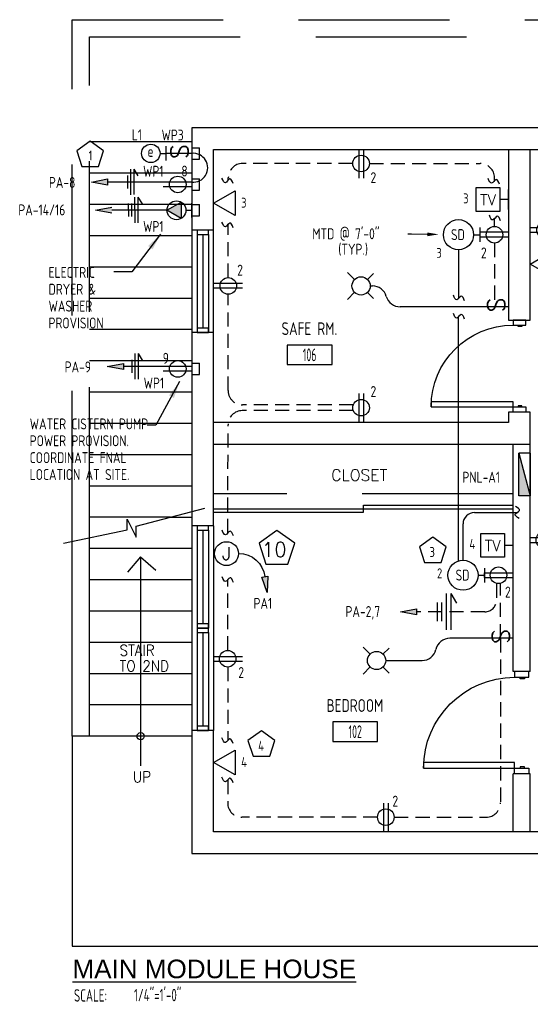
# Model space of a CAD drawing. Header units: inches. Extents: x 23373 to 33923, y 1540 to 5670.
# Tile 84 of 106: x 31163 to 31342, y 2398 to 2744. Entities that reach past the tile are written whole.
import ezdxf
from ezdxf import colors
from ezdxf.entities.mleader import LeaderData, LeaderLine
from ezdxf.enums import TextEntityAlignment as Align
from ezdxf.math import Vec2, Vec3

# ---------------------------------------------------------------- set-up
doc = ezdxf.new("R2010")
doc.units = ezdxf.units.IN
doc.header["$LTSCALE"] = 2
doc.header["$MEASUREMENT"] = 0
for name, pattern in [('DASHED', [0.75, 0.5, -0.25]), ('HIDDEN', [0.375, 0.25, -0.125]), ('HIDDEN2', [0.1875, 0.125, -0.0625])]:
    doc.linetypes.add(name, pattern=pattern)
doc.layers.get('0').update_dxf_attribs({"color": 8, "linetype": 'CONTINUOUS'})
for name, color, linetype in [('1ELEC', 3, 'CONTINUOUS'), ('a-door', 8, 'CONTINUOUS'), ('eeCtvDist', 5, 'CONTINUOUS'), ('eeEquipment', 4, 'CONTINUOUS'), ('eeFaDist', 4, 'CONTINUOUS'), ('eeLight-LINE', 5, 'CONTINUOUS'), ('eeLightDist', 200, 'CONTINUOUS'), ('eeLightSwitches', 200, 'CONTINUOUS'), ('eeRecepDist', 120, 'CONTINUOUS'), ('eeRecepLINE', 120, 'HIDDEN'), ('eeTelDist', 5, 'CONTINUOUS'), ('EL-ANNO-TEXT', 4, 'CONTINUOUS'), ('G-SYMB', 1, 'CONTINUOUS'), ('LABELS', 2, 'CONTINUOUS'), ('RECEP-DIST', 120, 'HIDDEN2'), ('roof', 8, 'DASHED'), ('TEXT', 2, 'CONTINUOUS'), ('Walls', 1, 'CONTINUOUS')]:
    doc.layers.add(name, color=color, linetype=linetype)
doc.layers.add('DIM', color=4, linetype='CONTINUOUS', lineweight=13)
doc.styles.add('100-48', font='archstyl.shx', dxfattribs={"width": 0.9, "height": 4.8})
doc.styles.add('80ANNO', font='romans.shx', dxfattribs={"width": 0.8, "height": 0.08})
doc.styles.add('LAR', font='arial.ttf', dxfattribs={"height": 0.25})
doc.styles.add('MED', font='archstyl.shx', dxfattribs={"width": 0.8, "height": 0.125})
doc.styles.get("Standard").update_dxf_attribs({"font": 'simplex.shx'})
doc.dimstyles.new('Copy of STANDARD', dxfattribs={"dimtxt": 8, "dimasz": 3, "dimexe": 3, "dimexo": 3, "dimgap": 3, "dimtad": 1, "dimrnd": 1, "dimzin": 3, "dimdsep": 46, "dimlunit": 4, "dimtxsty": 'Standard', "dimblk": 'ARCHTICK', "dimcen": 3, "dimdle": 3, "dimadec": 0, "dimazin": 0, "dimtfac": 1, "dimtix": 1, "dimtofl": 0, "dimtmove": 1, "dimatfit": 3, "dimfxl": 3, "dimtolj": 1, "dimtzin": 0, "dimlwd": -1, "dimlwe": -1, "dimarcsym": 0})

# ---------------------------------------------------------------- blocks, each defined once
blk = doc.blocks.new('Recep-1')
at = {"layer": 'eeRecepDist', "linetype": 'Continuous'}
for p, q in [((0, 0.0176), (0.2108, 0.0176)), ((0, -0.0176), (0.2108, -0.0176))]:
    blk.add_line(p, q, dxfattribs=at)
blk.add_circle((0.1032, 0), 0.0606, dxfattribs=at)
blk = doc.blocks.new('Smoke-Dt')
at = {"layer": 'eeFaDist'}
blk.add_circle((0, 0), 0.1104, dxfattribs=at)
at = {"layer": 'eeFaDist', "style": '100-48', "width": 0.9}
blk.add_text('SD', height=0.08, dxfattribs=at).set_placement((-0.0548, -0.0391))
blk = doc.blocks.new('SP-SW')
at = {"layer": 'eeLightSwitches', "linetype": 'ByBlock'}
blk.add_line((0, 0), (0, 0.1873), dxfattribs=at)
blk.add_text('S', height=0.1272, dxfattribs=at).set_placement((-0.0418, 0.0268))
blk = doc.blocks.new('CEIL-LGT')
at = {"layer": 'eeLightDist', "linetype": 'ByBlock'}
for p, q in [((-0.0477, 0.0477), (-0.0991, 0.0991)), ((0.047, 0.047), (0.0916, 0.0916)), ((-0.047, -0.047), (-0.0987, -0.0987)), ((0.0477, -0.0477), (0.0918, -0.0918))]:
    blk.add_line(p, q, dxfattribs=at)
blk.add_circle((0, 0), 0.0667, dxfattribs=at)
blk = doc.blocks.new('TEL-OUT')
at = {"layer": 'eeTelDist', "linetype": 'ByBlock'}
for p, q in [((0, 0), (0.1574, 0.0909)), ((0.1574, 0.0909), (0.1574, -0.0909)), ((0.1574, -0.0909), (0, 0))]:
    blk.add_line(p, q, dxfattribs=at)
at = {"layer": 'eeTelDist'}
blk.add_line((0, -0.0725), (0, 0.0725), dxfattribs=at)
blk = doc.blocks.new('Wires2A')
at = {"layer": 'eeRecepDist'}
for p, q in [((0, 0.1333), (0, -0.1333)), ((0.0333, 0.1333), (0.0333, -0.1333)), ((0.0333, 0.1333), (0.0768, 0.0641)), ((-0.0667, 0.0681), (-0.0667, -0.0681)), ((-0.0333, 0.0681), (-0.0333, -0.0681))]:
    blk.add_line(p, q, dxfattribs=at)
blk = doc.blocks.new('E-JBOX')
at = {"color": 5, "linetype": 'ByBlock'}
blk.add_circle((0, 0), 0.0625, dxfattribs=at)
at = {"color": 0, "linetype": 'ByBlock'}
blk.add_text('J', height=0.067, dxfattribs=at).set_placement((0, 0.0001), align=Align.MIDDLE)
blk = doc.blocks.new('HR RECEPT')
at = {"layer": 'eeRecepDist', "linetype": 'Continuous'}
blk.add_hatch(color=256, dxfattribs=at).paths.add_polyline_path([(-0.2131, -0.2833), (-0.1716, -0.1701), (-0.2169, -0.1628)])
for p, q in [((-0.1716, -0.1701), (-0.2169, -0.1628)), ((-0.2169, -0.1628), (-0.2131, -0.2833)), ((-0.2131, -0.2833), (-0.1716, -0.1701))]:
    blk.add_line(p, q, dxfattribs=at)
at = {"layer": 'eeRecepDist', "linetype": 'ByBlock'}
blk.add_arc((-0.0063, -0.1893), 0.1894, 88.09486, 173.0878, dxfattribs=at)
blk = doc.blocks.new('AINC-ROOMID')
at = {"layer": 'G-SYMB'}
blk.add_lwpolyline([(-0.2473, -0.3519), (0.2533, -0.3519), (0.2533, -0.1607), (-0.2473, -0.1607)], close=True, dxfattribs=at)
at = {"layer": 'G-SYMB', "color": 4, "linetype": 'Continuous', "style": 'MED', "oblique": -180, "text_generation_flag": 6}
for tag, p in [('%%UROOM-ID', (0, 0.2093)), ('%%USPAN', (0, 0))]:
    blk.add_attdef(tag, text='', height=0.125, rotation=180, dxfattribs=at).set_placement(p, align=Align.MIDDLE)
at = {"layer": 'G-SYMB', "color": 4, "linetype": 'Continuous', "style": 'MED', "text_generation_flag": 6, "width": 0.75}
blk.add_attdef('R-NUM', text='', height=0.125, rotation=180, dxfattribs=at).set_placement((0.003, -0.2563), align=Align.MIDDLE)
blk = doc.blocks.new('AINC-TITLE')
at = {"layer": 'G-SYMB', "color": 4, "linetype": 'Continuous', "style": 'MED', "width": 0.75}
blk.add_text('SCALE:', height=0.125, dxfattribs=at).set_placement((-0.8802, -0.3073))
at = {"layer": 'G-SYMB', "color": 1, "linetype": 'Continuous', "style": 'LAR'}
blk.add_attdef('%%UDRAWING-TITLE', (-0.8951, -0.0717), '', height=0.1875, dxfattribs=at)
at = {"layer": 'G-SYMB', "color": 4, "linetype": 'Continuous', "style": 'MED', "width": 0.75}
blk.add_attdef('SCALE', (-0.2765, -0.3036), '', height=0.125, dxfattribs=at)
blk = doc.blocks.new('CAJA 4X4 LUCES')
at = {"layer": 'eeLight-LINE', "color": 8, "ltscale": 2}
for p, q in [((24065.99, 2814.84), (24061.99, 2814.84)), ((24061.99, 2812.21), (24061.99, 2814.84)), ((24061.99, 2812.21), (24065.99, 2812.21)), ((24065.99, 2812.21), (24065.99, 2814.84))]:
    blk.add_line(p, q, dxfattribs=at)
blk = doc.blocks.new('_ArchTick')
at = {"color": 0, "linetype": 'ByBlock', "const_width": 0.15}
blk.add_lwpolyline([(-0.5, -0.5), (0.5, 0.5)], dxfattribs=at)
blk = doc.blocks.new('30 AMPS')
at = {"layer": 'eeRecepDist'}
for p, q in [((137.6921, 589.4798), (137.7956, 589.5395)), ((137.7956, 589.5395), (137.7956, 589.42)), ((137.7956, 589.42), (137.6921, 589.4798))]:
    blk.add_line(p, q, dxfattribs=at)
at = {"layer": 'eeRecepDist', "linetype": 'Continuous'}
for p, q in [((137.8743, 589.4276), (137.8743, 589.5326)), ((137.8287, 589.4801), (137.8743, 589.4801))]:
    blk.add_line(p, q, dxfattribs=at)
blk.add_circle((137.7613, 589.4801), 0.0692, dxfattribs=at)
at = {"layer": 'eeRecepDist'}
blk.add_solid([(137.6921, 589.4798), (137.7956, 589.5395), (137.7956, 589.42)], dxfattribs=at)
blk = doc.blocks.new('WALL-LGT')
at = {"layer": 'eeLightDist', "linetype": 'ByBlock'}
for p, q in [((-0.0525, 0), (0.0525, 0)), ((0, 0.0456), (0, 0))]:
    blk.add_line(p, q, dxfattribs=at)
blk.add_circle((0, 0.1131), 0.0675, dxfattribs=at)

msp = doc.modelspace()

# ---------------------------------------------------------------- hatches: boundary and pattern name
at = {"layer": 'eeEquipment'}
msp.add_hatch(color=256, dxfattribs=at).paths.add_polyline_path([(31337.89091334, 2576.73603832), (31341.90136122, 2576.73603832), (31337.89091334, 2591.77521787)])
at = {"layer": 'eeRecepDist', "linetype": 'Continuous'}
for points in [[(31187.76332823, 2687.10926951), (31193.44246671, 2688.21068038), (31193.44246671, 2686.00785865)], [(31189.21901122, 2677.22721631), (31194.89814971, 2678.32862718), (31194.89814971, 2676.12580544)], [(31193.28854501, 2622.24939939), (31198.9676835, 2623.35081026), (31198.9676835, 2621.14798852)], [(31296.25697502, 2535.98160403), (31301.93611351, 2537.0830149), (31301.93611351, 2534.88019317)]]:
    msp.add_hatch(color=256, dxfattribs=at).paths.add_polyline_path(points)

# ---------------------------------------------------------------- linework, layer by layer
at = {"ltscale": 10}
for p, q in [((31203.47865004, 2566.09620057), (31227.62460565, 2572.46284992)), ((31200.34844675, 2564.86758331), (31200.34844675, 2568.55343509)), ((31200.34844675, 2568.55343509), (31203.47865004, 2562.18678573)), ((31203.47865004, 2562.18678573), (31203.47865004, 2566.09620057)), ((31177.87971749, 2560.06456928), (31200.34844675, 2564.86758331)), ((31181.02636122, 2492.21600492), (31181.02636122, 2418.36797965)), ((31181.02636122, 2418.36797965), (31522.49036214, 2418.36797965))]:
    msp.add_line(p, q, dxfattribs=at)
at = {"layer": 'a-door'}
for p, q in [((31223.02636122, 2670.21600492), (31223.02636255, 2634.21600492)), ((31230.52318544, 2670.21600492), (31230.52318544, 2634.21600492)), ((31224.83886122, 2668.71600492), (31224.83886122, 2634.21600692)), ((31226.83886122, 2668.71600492), (31226.83886122, 2635.71600692)), ((31228.83886122, 2668.71600492), (31228.83886122, 2634.21600692)), ((31223.0263599, 2566.21600503), (31223.02636122, 2530.21600503)), ((31230.65136122, 2566.21600503), (31230.65136122, 2530.21600503)), ((31224.83886056, 2564.71600503), (31224.83886056, 2530.21600703)), ((31226.83886056, 2564.71600503), (31226.83886056, 2531.71600703)), ((31228.83886056, 2564.71600503), (31228.83886056, 2530.21600703)), ((31205.02636122, 2555.27952282), (31200.39754277, 2549.96567715)), ((31205.02636122, 2555.27952282), (31205.02636122, 2481.77284191)), ((31205.02636122, 2555.27952282), (31210.34050847, 2550.65044167)), ((31223.0263599, 2530.21600503), (31223.02636122, 2494.21600503)), ((31224.83886056, 2528.71600503), (31224.83886056, 2494.21600703)), ((31226.83886056, 2528.71600503), (31226.83886056, 2495.71600703)), ((31228.83886056, 2528.71600503), (31228.83886056, 2494.21600703)), ((31230.65136122, 2530.21600503), (31230.65136122, 2494.21600503))]:
    msp.add_line(p, q, dxfattribs=at)
at = {"layer": 'a-door', "linetype": 'Continuous', "lineweight": -3}
for p, q in [((31283.27636122, 2573.46600536), (31335.90136122, 2573.46600536)), ((31283.27636122, 2570.96600536), (31283.27636122, 2573.46600536)), ((31230.65136122, 2572.21600536), (31335.90136122, 2572.21600536)), ((31230.65136122, 2570.96600536), (31283.27636122, 2570.96600536))]:
    msp.add_line(p, q, dxfattribs=at)
at = {"layer": 'a-door', "color": 3}
for p, q in [((31215.31065211, 2569.21598632), (31223.02636122, 2569.21598632)), ((31181.02636122, 2492.21600492), (31181.02636122, 2560.73720963)), ((31187.02636122, 2492.21600492), (31187.02636122, 2562.01979593)), ((31223.02636122, 2558.21600492), (31187.02636122, 2558.21600492)), ((31223.02636122, 2547.21600492), (31187.02636122, 2547.21600492)), ((31223.02636122, 2536.21600492), (31187.02636122, 2536.21600492)), ((31223.02636122, 2525.21600492), (31187.02636122, 2525.21600492)), ((31223.02636122, 2514.21600492), (31187.02636122, 2514.21600492)), ((31223.02636122, 2503.21600492), (31187.02636122, 2503.21600492)), ((31223.02636122, 2492.21600492), (31181.02636122, 2492.21600492))]:
    msp.add_line(p, q, dxfattribs=at)
at = {"layer": 'a-door'}
for points in [[(31224.83886122, 2670.21600492), (31224.83886122, 2668.71600492), (31228.83886122, 2668.71600492), (31228.83886122, 2670.21600492)], [(31224.83886122, 2635.71600692), (31224.83886122, 2634.21600692), (31228.83886122, 2634.21600692), (31228.83886122, 2635.71600692)], [(31224.83886056, 2566.21600503), (31224.83886056, 2564.71600503), (31228.83886056, 2564.71600503), (31228.83886056, 2566.21600503)], [(31224.83886056, 2531.71600703), (31224.83886056, 2530.21600703), (31228.83886056, 2530.21600703), (31228.83886056, 2531.71600703)], [(31224.83886056, 2530.21600503), (31224.83886056, 2528.71600503), (31228.83886056, 2528.71600503), (31228.83886056, 2530.21600503)], [(31224.83886056, 2495.71600703), (31224.83886056, 2494.21600703), (31228.83886056, 2494.21600703), (31228.83886056, 2495.71600703)]]:
    msp.add_lwpolyline(points, close=True, dxfattribs=at)
at = {"layer": 'a-door', "linetype": 'Continuous', "lineweight": -3}
for points in [[(31340.33712511, 2636.79239425), (31340.33712511, 2638.59100536), (31335.84059733, 2638.59100536), (31335.84059733, 2636.79239425)], [(31338.98816678, 2636.79239425), (31338.98816678, 2636.34274147), (31337.63920844, 2636.34274147), (31337.63920844, 2636.79239425)], [(31335.84059733, 2608.01461647), (31335.84059733, 2609.81322758), (31307.06281955, 2609.81322758), (31307.06281955, 2608.01461647)], [(31340.33712511, 2608.01461647), (31340.33712511, 2606.21600536), (31335.84059733, 2606.21600536), (31335.84059733, 2608.01461647)], [(31338.98816678, 2608.01461647), (31338.98816678, 2608.46426925), (31337.63920844, 2608.46426925), (31337.63920844, 2608.01461647)], [(31341.40136122, 2512.96600536), (31341.40136122, 2514.96600536), (31336.40136122, 2514.96600536), (31336.40136122, 2512.96600536)], [(31339.90136122, 2512.96600536), (31339.90136122, 2512.46600536), (31338.40136122, 2512.46600536), (31338.40136122, 2512.96600536)], [(31336.40136122, 2480.96600536), (31336.40136122, 2482.96600536), (31304.40136122, 2482.96600536), (31304.40136122, 2480.96600536)], [(31341.40136122, 2480.96600536), (31341.40136122, 2478.96600536), (31336.40136122, 2478.96600536), (31336.40136122, 2480.96600536)], [(31339.90136122, 2480.96600536), (31339.90136122, 2481.46600536), (31338.40136122, 2481.46600536), (31338.40136122, 2480.96600536)]]:
    msp.add_lwpolyline(points, close=True, dxfattribs=at)
at = {"layer": 'a-door'}
msp.add_circle((31205.02636122, 2492.21600492), 1.27680946, dxfattribs=at)
at = {"layer": 'a-door', "linetype": 'Continuous', "lineweight": -3, "extrusion": (0, 0, -1)}
for centre, radius in [((-31335.84059733, 2608.01461647), 28.77777778), ((-31336.40136122, 2480.96600536), 32)]:
    msp.add_arc(centre, radius, 0, 90, dxfattribs=at)
at = {"layer": 'eeCtvDist', "linetype": 'ByBlock'}
for p, q in [((31322.87420565, 2685.16720223), (31331.24853331, 2685.16720223)), ((31322.87420565, 2676.79287457), (31322.87420565, 2685.16720223)), ((31331.24853331, 2685.16720223), (31331.24853331, 2676.79287457)), ((31334.27636122, 2677.42918147), (31334.27636122, 2684.53089533)), ((31334.27636122, 2680.9800384), (31331.24853331, 2680.9800384)), ((31331.24853331, 2676.79287457), (31322.87420565, 2676.79287457)), ((31324.49920565, 2563.52712663), (31332.87353331, 2563.52712663)), ((31324.49920565, 2555.15279897), (31324.49920565, 2563.52712663)), ((31332.87353331, 2563.52712663), (31332.87353331, 2555.15279897)), ((31335.90136122, 2555.78910587), (31335.90136122, 2562.89081973)), ((31335.90136122, 2559.3399628), (31332.87353331, 2559.3399628)), ((31332.87353331, 2555.15279897), (31324.49920565, 2555.15279897))]:
    msp.add_line(p, q, dxfattribs=at)
at = {"layer": 'eeEquipment'}
for p, q in [((31337.89091334, 2576.73603832), (31337.89091334, 2591.77521787)), ((31337.89091334, 2591.77521787), (31341.90136122, 2576.73603832)), ((31341.90136122, 2591.77521787), (31337.89091334, 2591.77521787)), ((31341.90136122, 2591.77521787), (31341.90136122, 2576.73603832)), ((31341.90136122, 2576.73603832), (31337.89091334, 2576.73603832))]:
    msp.add_line(p, q, dxfattribs=at)
at = {"layer": 'eeFaDist'}
for p, q in [((31324.1564899, 2671.11281945), (31324.1564899, 2666.07017321)), ((31321.96784136, 2668.59149633), (31324.1564899, 2668.59149633)), ((31323.59276113, 2548.84147628), (31325.78140967, 2548.84147628)), ((31325.78140967, 2551.3627994), (31325.78140967, 2546.32015316))]:
    msp.add_line(p, q, dxfattribs=at)
at = {"layer": 'eeFaDist', "ltscale": 10}
for p, q in [((31316.6674966, 2663.29115158), (31316.6674966, 2646.10710896)), ((31316.66741637, 2553.88657583), (31316.66741637, 2639.69886954))]:
    msp.add_line(p, q, dxfattribs=at)
at = {"layer": 'eeFaDist', "ltscale": 2}
for p, q in [((31322.29241637, 2570.92588664), (31337.33824643, 2570.92588664)), ((31318.29241637, 2554.14182103), (31318.29241637, 2566.92588664))]:
    msp.add_line(p, q, dxfattribs=at)
msp.add_arc((31322.29241637, 2566.92588664), 4, 90, 180, dxfattribs=at)
at = {"layer": 'eeFaDist', "ltscale": 10}
for points in [[(31318.83612005, 2645.34801965), (31317.63173355, 2646.97621543), (31316.08187492, 2645.6725642), (31314.87748843, 2647.30075998)], [(31318.83603981, 2638.93078751), (31317.63165332, 2640.55898328), (31316.08179469, 2639.25533206), (31314.8774082, 2640.88352783)], [(31337.98019881, 2568.81427783), (31336.56921805, 2570.26710323), (31338.10726796, 2571.58466568), (31336.6962872, 2573.03749107)]]:
    msp.add_spline(points, degree=3, dxfattribs=at)
at = {"layer": 'eeLight-LINE', "ltscale": 10}
for p, q in [((31285.66386109, 2650.59100514), (31286.51242552, 2650.59100514)), ((31325.28463128, 2643.25388302), (31296.15136122, 2643.25388302)), ((31325.78132944, 2547.9981403), (31325.7814899, 2549.68481226)), ((31326.90963128, 2526.68443792), (31313.63354704, 2526.68443792)), ((31291.10136109, 2518.84100492), (31303.86885458, 2518.84100492))]:
    msp.add_line(p, q, dxfattribs=at)
for centre, start, end in [((31286.51242552, 2645.59100514), 15.4434873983, 90), ((31296.15136122, 2648.25388302), 195.4434873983, 270), ((31313.63354704, 2521.68443792), 90, 167.545942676), ((31303.86885458, 2523.84100492), 270, 347.545942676)]:
    msp.add_arc(centre, 5, start, end, dxfattribs=at)
at = {"layer": 'eeLightSwitches', "ltscale": 2}
msp.add_arc((31223.52665972, 2692.15446058), 5.07090203, 264.3361269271, 95.6629615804, dxfattribs=at)
at = {"layer": 'eeRecepDist'}
for p, q in [((31201.47052037, 2691.68011096), (31201.50972266, 2682.68019634)), ((31202.5955097, 2691.68501125), (31204.07403651, 2689.35538041)), ((31202.5955097, 2691.68501125), (31202.63471199, 2682.68509663)), ((31200.35512083, 2689.47362195), (31200.37514354, 2684.87688477)), ((31202.92620337, 2681.79805776), (31202.96540566, 2672.79814314)), ((31204.05119269, 2681.80295804), (31205.52971951, 2679.47332721)), ((31204.05119269, 2681.80295804), (31204.09039498, 2672.80304342)), ((31200.68581451, 2679.58666847), (31200.70583721, 2674.98993128)), ((31201.81080383, 2679.59156875), (31201.83082654, 2674.99483157)), ((31202.99285956, 2626.82024084), (31203.03206185, 2617.82032622)), ((31204.11784889, 2626.82514112), (31205.5963757, 2624.49551029)), ((31204.11784889, 2626.82514112), (31204.15705118, 2617.8252265)), ((31201.87746003, 2624.61375183), (31201.89748273, 2620.01701465))]:
    msp.add_line(p, q, dxfattribs=at)
at = {"layer": 'eeRecepDist', "linetype": 'Continuous'}
for p, q in [((31187.76332823, 2687.10926951), (31193.44246671, 2688.21068038)), ((31193.44246671, 2686.00785865), (31187.76332823, 2687.10926951)), ((31193.44246671, 2688.21068038), (31193.44246671, 2686.00785865)), ((31189.21901122, 2677.22721631), (31194.89814971, 2678.32862718)), ((31194.89814971, 2676.12580544), (31189.21901122, 2677.22721631)), ((31193.28854501, 2622.24939939), (31198.9676835, 2623.35081026)), ((31198.9676835, 2621.14798852), (31193.28854501, 2622.24939939)), ((31198.9676835, 2623.35081026), (31198.9676835, 2621.14798852)), ((31296.25697502, 2535.98160403), (31301.93611351, 2537.0830149)), ((31301.93611351, 2534.88019317), (31296.25697502, 2535.98160403)), ((31301.93611351, 2537.0830149), (31301.93611351, 2534.88019317))]:
    msp.add_line(p, q, dxfattribs=at)
at = {"layer": 'eeRecepLINE', "ltscale": 10}
for p, q in [((31279.55610902, 2693.63634709), (31240.81731144, 2693.63676289)), ((31285.37161342, 2693.63641689), (31324.32211919, 2693.63620963)), ((31235.81731144, 2687.81645195), (31235.81731144, 2688.63676289)), ((31329.32211919, 2687.58848817), (31329.32211919, 2688.63620963)), ((31329.32211919, 2671.49875711), (31329.32211919, 2674.23532295)), ((31235.81707183, 2653.49875734), (31235.81731144, 2672.3149262)), ((31329.32156593, 2665.68325273), (31329.32156593, 2643.25388302)), ((31235.75653594, 2613.77875409), (31235.81225608, 2647.68325687)), ((31279.73870726, 2608.77053688), (31240.75652919, 2608.77053688)), ((31279.73870726, 2606.74217916), (31240.73676126, 2606.74217916)), ((31235.67428035, 2563.7280042), (31235.73676801, 2601.75039637)), ((31235.60631698, 2522.37375711), (31235.64730486, 2547.31399882)), ((31329.97891879, 2545.93325273), (31329.97891879, 2539.98160403)), ((31331.40549625, 2526.68443792), (31331.40549625, 2546.01137436)), ((31325.97891879, 2535.98160403), (31301.93611351, 2535.98160403)), ((31331.40549625, 2526.68443792), (31331.40549625, 2468.75624185)), ((31235.60576372, 2516.55825273), (31235.60576372, 2490.67542045)), ((31235.60576372, 2476.86132708), (31235.60576372, 2468.75679511)), ((31288.24360903, 2463.75679511), (31240.60576372, 2463.75679511)), ((31294.05911341, 2463.75624185), (31326.40549625, 2463.75624185))]:
    msp.add_line(p, q, dxfattribs=at)
at = {"layer": 'eeRecepLINE', "linetype": 'Continuous'}
for p, q in [((31212.90632939, 2687.10926951), (31193.44246671, 2687.10926951)), ((31214.36201239, 2677.22721631), (31194.89814971, 2677.22721631)), ((31212.90640967, 2622.24939939), (31198.9676835, 2622.24939939))]:
    msp.add_line(p, q, dxfattribs=at)
at = {"layer": 'eeRecepLINE', "ltscale": 10}
for centre, radius, start, end in [((31240.81731144, 2688.63676289), 5, 90, 180), ((31324.32211919, 2688.63620963), 5, 0, 90), ((31240.75652919, 2613.77053688), 5, 179.9058376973, 270), ((31240.73676126, 2601.74217916), 5, 90, 179.9058376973), ((31325.97891879, 2539.98160403), 4, 270, 0), ((31240.60576372, 2468.75679511), 5, 180, 270), ((31326.40549625, 2468.75624185), 5, 270, 0)]:
    msp.add_arc(centre, radius, start, end, dxfattribs=at)
at = {"layer": 'eeRecepLINE', "linetype": 'Continuous'}
for points in [[(31237.54920838, 2686.57046489), (31236.34482189, 2688.19866067), (31234.79496326, 2686.89500944), (31233.59057677, 2688.52320522)], [(31331.08266299, 2686.37711582), (31329.87827649, 2688.0053116), (31328.32841786, 2686.70166037), (31327.12403137, 2688.32985615)], [(31331.49074263, 2673.47623364), (31330.28635614, 2675.10442941), (31328.7364975, 2673.80077818), (31327.53211101, 2675.42897396)], [(31237.54920838, 2671.06893914), (31236.34482189, 2672.69713492), (31234.79496326, 2671.39348369), (31233.59057677, 2673.02167947)], [(31237.62662338, 2562.72156742), (31236.42223689, 2564.34976319), (31234.87237826, 2563.04611196), (31233.66799177, 2564.67430774)], [(31237.62662338, 2546.33763168), (31236.42223689, 2547.96582746), (31234.87237826, 2546.66217623), (31233.66799177, 2548.29037201)], [(31237.54920838, 2489.65907284), (31236.34482189, 2491.28726862), (31234.79496326, 2489.98361739), (31233.59057677, 2491.61181317)], [(31237.54920838, 2475.84497947), (31236.34482189, 2477.47317525), (31234.79496326, 2476.16952402), (31233.59057677, 2477.79771979)]]:
    msp.add_spline(points, degree=3, dxfattribs=at)
at = {"layer": 'RECEP-DIST', "linetype": 'Continuous'}
for points in [[(31187.27642051, 2701.49854486), (31182.56984785, 2698.07901966), (31184.36759864, 2692.54611166), (31190.18524239, 2692.54611166), (31191.98299318, 2698.07901966)], [(31252.9117555, 2564.62685264), (31246.63632528, 2560.06748571), (31249.03332633, 2552.69027504), (31256.79018467, 2552.69027504), (31259.18718572, 2560.06748571)], [(31307.65133848, 2562.25049569), (31302.94476582, 2558.83097049), (31304.74251661, 2553.29806248), (31310.56016036, 2553.29806248), (31312.35791115, 2558.83097049)], [(31247.44277027, 2494.13098105), (31242.73619761, 2490.71145585), (31244.5339484, 2485.17854785), (31250.35159215, 2485.17854785), (31252.14934294, 2490.71145585)]]:
    msp.add_lwpolyline(points, close=True, dxfattribs=at)
at = {"layer": 'roof', "ltscale": 53}
for p, q in [((31181.02636122, 2744.21600492), (31523.02636122, 2744.21600492)), ((31181.02636122, 2560.73720963), (31181.02636122, 2744.21600492)), ((31187.02636122, 2738.21600492), (31517.02636122, 2738.21600492)), ((31187.02636122, 2562.01979593), (31187.02636122, 2738.21600492)), ((31223.02636122, 2701.21600492), (31187.02636122, 2701.21600492)), ((31223.02636122, 2690.21600492), (31187.02636122, 2690.21600492)), ((31223.02636122, 2679.21600492), (31187.02636122, 2679.21600492)), ((31223.02636122, 2668.21600492), (31187.02636122, 2668.21600492)), ((31223.02636122, 2657.21600492), (31187.02636122, 2657.21600492)), ((31223.02636122, 2646.21600492), (31187.02636122, 2646.21600492)), ((31223.02636122, 2635.21600492), (31187.02636122, 2635.21600492)), ((31223.02636122, 2624.21600492), (31187.02636122, 2624.21600492)), ((31223.02636122, 2613.21600492), (31187.02636122, 2613.21600492)), ((31223.02636122, 2602.21600492), (31187.02636122, 2602.21600492)), ((31223.02636122, 2591.21600492), (31187.02636122, 2591.21600492)), ((31223.02636122, 2580.21600492), (31187.02636122, 2580.21600492)), ((31335.90136122, 2577.46106573), (31230.65136122, 2577.46106573)), ((31215.55162784, 2569.27952525), (31187.02636122, 2569.21600492))]:
    msp.add_line(p, q, dxfattribs=at)
at = {"layer": 'Walls'}
for p, q in [((31223.02636122, 2706.21600492), (31223.02636122, 2566.21600503)), ((31355.52636122, 2706.21600492), (31223.02636122, 2706.21600492)), ((31230.65136122, 2670.21600492), (31230.65136122, 2698.59100492)), ((31230.65136122, 2698.59100492), (31355.52636122, 2698.59100492)), ((31334.27636122, 2698.21600492), (31334.27636122, 2638.59100536)), ((31341.90136122, 2638.59100536), (31341.90136122, 2698.21600492)), ((31230.65136122, 2670.21600492), (31223.02636122, 2670.21600492)), ((31334.27636122, 2638.59100536), (31341.90136122, 2638.59100536)), ((31230.65136122, 2634.21600492), (31223.02636255, 2634.21600492)), ((31230.65136122, 2566.21600503), (31230.65136122, 2634.21600492)), ((31334.27636122, 2606.21600536), (31334.27636122, 2602.59100536)), ((31341.90136122, 2606.21600536), (31334.27636122, 2606.21600536)), ((31341.90136122, 2594.96600536), (31341.90136122, 2606.21600536)), ((31334.27636122, 2602.59100536), (31230.65136122, 2602.59100536)), ((31230.65136122, 2594.96600536), (31341.90136122, 2594.96600536)), ((31335.90136122, 2514.96600536), (31335.90136122, 2594.96600536)), ((31341.90136122, 2514.96600536), (31341.90136122, 2594.96600536)), ((31230.65136122, 2566.21600503), (31223.0263599, 2566.21600503)), ((31341.90136122, 2514.96600536), (31335.90136122, 2514.96600536)), ((31223.02636122, 2494.21600503), (31223.02636122, 2450.96600536)), ((31230.65136122, 2494.21600503), (31223.02636122, 2494.21600503)), ((31230.65136122, 2458.59100536), (31230.65136122, 2494.21600503)), ((31335.90136122, 2458.59100536), (31335.90136122, 2478.96600536)), ((31341.90136122, 2478.96600536), (31335.90136122, 2478.96600536)), ((31341.90136122, 2458.59100536), (31341.90136122, 2478.96600536)), ((31405.52636122, 2458.59100536), (31230.65136122, 2458.59100536)), ((31223.02636122, 2450.96600536), (31537.15136122, 2450.96600536))]:
    msp.add_line(p, q, dxfattribs=at)

# ---------------------------------------------------------------- block references
ref = msp.add_blockref('AINC-ROOMID', (31264.31151799, 2635.55765485), dxfattribs=dict(xscale=-31.40809428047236, yscale=-35.94597718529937, zscale=31.40809428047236, rotation=180))
ref.add_attrib('%%USPAN', 'SAFE RM.', dxfattribs={"layer": 'G-SYMB', "color": 4, "linetype": 'Continuous', "height": 4.493247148, "rotation": 180, "style": 'MED', "text_generation_flag": 6, "width": 0.873758}).set_placement((31264.31151799, 2635.55765485), align=Align.MIDDLE)
ref.add_attrib('R-NUM', '106', dxfattribs={"layer": 'G-SYMB', "color": 4, "linetype": 'Continuous', "height": 4.493247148, "rotation": 180, "style": 'MED', "text_generation_flag": 6, "width": 0.655319}).set_placement((31264.40498775, 2626.34471011), align=Align.MIDDLE)
ref = msp.add_blockref('AINC-ROOMID', (31280.30953817, 2503.02726505), dxfattribs=dict(xscale=-31.40809428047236, yscale=-35.94597718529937, zscale=31.40809428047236, rotation=180))
ref.add_attrib('%%USPAN', 'BEDROOM', dxfattribs={"layer": 'G-SYMB', "color": 4, "linetype": 'Continuous', "height": 4.493247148, "rotation": 180, "style": 'MED', "text_generation_flag": 6, "width": 0.873758}).set_placement((31280.30953817, 2503.02726505), align=Align.MIDDLE)
ref.add_attrib('R-NUM', '102', dxfattribs={"layer": 'G-SYMB', "color": 4, "linetype": 'Continuous', "height": 4.493247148, "rotation": 180, "style": 'MED', "text_generation_flag": 6, "width": 0.655319}).set_placement((31280.40300793, 2493.8143203), align=Align.MIDDLE)
at = {"layer": '1ELEC', "xscale": 67.1999705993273, "yscale": 67.1999705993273, "zscale": 67.1999705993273}
msp.add_blockref('E-JBOX', (31235.20943574, 2556.43882179), dxfattribs=at)
at = {"layer": 'DIM', "xscale": 34.92963946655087, "yscale": 34.92963946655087, "zscale": 34.92963946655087}
msp.add_blockref('AINC-TITLE', (31212.34812152, 2409.617408), dxfattribs=at).add_auto_attribs({'%%UDRAWING-TITLE': '%%UMAIN MODULE HOUSE', 'SCALE': '1/4"=1\'-0"'})
at = {"layer": 'eeEquipment', "xscale": 48, "yscale": 48, "zscale": 48}
msp.add_blockref('30 AMPS', (24605.05825431, -25617.84932766), dxfattribs=at)
at = {"layer": 'eeFaDist', "xscale": 48, "yscale": 48, "zscale": 48}
for p in [(31316.6674966, 2668.59149633), (31318.29241637, 2548.84147628)]:
    msp.add_blockref('Smoke-Dt', p, dxfattribs=at)
at = {"layer": 'eeLight-LINE', "rotation": 270}
for p in [(28410.81521154, 26761.19022044), (28410.81513126, 26750.25458475), (28410.81521154, 26741.18445828), (28410.81521154, 26685.39471463)]:
    msp.add_blockref('CAJA 4X4 LUCES', p, dxfattribs=at)
at = {"layer": 'eeLightDist', "xscale": 48, "yscale": 48, "zscale": 48, "rotation": 89.99999999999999}
msp.add_blockref('WALL-LGT', (31214.03463128, 2697.20060645), dxfattribs=at)
at = {"layer": 'eeLightDist', "xscale": 48, "yscale": 48, "zscale": 48}
for p in [(31282.46386122, 2650.59100514), (31287.90136122, 2518.84100492)]:
    msp.add_blockref('CEIL-LGT', p, dxfattribs=at)
at = {"layer": 'eeLightSwitches', "xscale": 48, "yscale": 48, "zscale": 48, "rotation": 90}
for p in [(31223.02636122, 2697.20060645), (31334.27636122, 2643.25388302), (31335.90136122, 2526.68443792)]:
    msp.add_blockref('SP-SW', p, dxfattribs=at)
at = {"layer": 'eeRecepDist', "yscale": 48, "zscale": 48}
for name, p, xscale, rotation in [('Recep-1', (31282.46433258, 2698.59108515), 48, 269.9945491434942), ('Recep-1', (31223.02628094, 2686.26497076), 48, 179.9945491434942), ('Recep-1', (31334.27644145, 2668.59053356), 48, 179.9945491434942), ('Recep-1', (31352.02131278, 2670.21553356), 48, 179.9945491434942), ('Recep-1', (31240.7716337, 2650.59053378), 48, 179.9945491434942), ('Recep-1', (31223.02636122, 2621.40510064), 48, 179.9945491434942), ('Recep-1', (31282.46433258, 2612.71095692), 48, 269.9945491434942), ('Recep-1', (31341.90128099, 2561.21647628), 48, 359.9945491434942), ('HR RECEPT', (31239.4094339, 2556.43882179), -48, 359.3517074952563), ('Recep-1', (31325.78140967, 2548.84147628), 48, 359.9945491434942), ('Recep-1', (31230.65144145, 2519.46647628), 48, 359.9945491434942), ('Recep-1', (31291.15183258, 2468.71111738), 48, 269.9945491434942)]:
    msp.add_blockref(name, p, dxfattribs=dict(at, xscale=xscale, rotation=rotation))
at = {"layer": 'eeRecepLINE', "xscale": 48, "yscale": 48, "zscale": 48}
msp.add_blockref('Wires2A', (31312.35085945, 2535.98160403), dxfattribs=at)
at = {"layer": 'eeTelDist', "xscale": 48, "yscale": 48, "zscale": 48}
for p in [(31230.65152168, 2679.72311653), (31341.90136122, 2658.29595839), (31230.65152168, 2483.01442564)]:
    msp.add_blockref('TEL-OUT', p, dxfattribs=at)

# ---------------------------------------------------------------- texts
at = {"layer": 'eeCtvDist', "color": 4, "style": '100-48', "width": 0.9}
for s, p in [('3', (31318.33760017, 2679.63049333)), ('3', (31308.90105201, 2660.46274637)), ('4', (31320.51682133, 2558.08816587)), ('2', (31309.14116996, 2547.7777769))]:
    msp.add_text(s, height=3.48769622, dxfattribs=at).set_placement(p)
at = {"layer": 'eeCtvDist', "color": 4, "linetype": 'ByBlock'}
for p in [(31327.06539378, 2678.94112026), (31328.69039378, 2557.30104466)]:
    msp.add_text('TV', height=3.84, dxfattribs=at).set_placement(p, align=Align.CENTER)
at = {"layer": 'eeEquipment', "style": '100-48', "width": 0.9}
msp.add_text('PNL-A1', height=3.84, dxfattribs=at).set_placement((31318.06930955, 2581.39546033))
at = {"layer": 'eeEquipment', "ltscale": 10, "char_height": 3.84, "attachment_point": 1, "line_spacing_factor": 0.92678, "style": '100-48'}
for s, insert, width in [('ELECTRIC DRYER & WASHER PROVISION', (31172.67942905, 2657.2619644), 27.6058803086), ('WATER CISTERN PUMP POWER PROVISION. COORDINATE FNAL LOCATION AT SITE.', (31166.05998898, 2603.98234365), 43.1692452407)]:
    msp.add_mtext(s, dxfattribs=dict(at, insert=insert, width=width))
at = {"layer": 'eeLight-LINE', "color": 4, "style": '100-48', "width": 0.9}
for s, p in [('L1', (31201.90911699, 2701.80466774)), ('e', (31207.42531479, 2695.96841842)), ('MTD @ 7\'-0"', (31265.34783511, 2667.00393949)), ('(TYP.)', (31274.43986403, 2661.57216645))]:
    msp.add_text(s, height=3.84, dxfattribs=at).set_placement(p)
at = {"layer": 'eeLight-LINE', "color": 4, "ltscale": 2, "insert": (31197.64345109, 2524.33972644), "char_height": 3.84, "width": 39.861700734, "attachment_point": 1, "line_spacing_factor": 0.857871, "style": '100-48'}
msp.add_mtext('{\\Fromans|c0;\\C2;STAIR\\PTO 2ND}', dxfattribs=at)
at = {"layer": 'eeLight-LINE', "color": 2, "ltscale": 2, "insert": (31202.31516199, 2479.84062604), "char_height": 3.84, "width": 39.861700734, "attachment_point": 1, "line_spacing_factor": 0.857871, "style": '100-48'}
msp.add_mtext('{\\Fromans|c0;UP}', dxfattribs=at)
at = {"layer": 'eeRecepDist', "style": '100-48', "width": 0.9}
for s, p in [('WP3', (31212.37172431, 2701.73408288)), ('WP1', (31205.89117631, 2688.99256713)), ('8', (31219.32576545, 2689.06016749)), ('2', (31285.77340469, 2686.73818716)), ('PA-8', (31172.81291021, 2685.04440041)), ('PA-14/16', (31162.07233687, 2675.40210679)), ('WP1', (31205.89117631, 2669.5816913)), ('2', (31324.5590446, 2660.27526487)), ('2', (31238.94327784, 2654.21522212)), ('9', (31212.783699, 2623.22673582)), ('PA-9', (31178.33812699, 2620.18453029)), ('WP1', (31206.07593891, 2614.49992469)), ('2', (31285.77340469, 2611.52995223)), ('2', (31333.02681255, 2541.00378572)), ('PA1', (31244.69402159, 2537.04134444)), ('PA-2,7', (31276.99573767, 2534.15406408)), ('2', (31239.33322403, 2512.71005729)), ('2', (31293.46994194, 2467.47806305))]:
    msp.add_text(s, height=3.84, dxfattribs=at).set_placement(p)
at = {"layer": 'eeTelDist', "color": 4, "style": '100-48', "width": 0.9}
for s, p in [('3', (31240.34108515, 2678.12005392)), ('4', (31240.34108515, 2481.41136302))]:
    msp.add_text(s, height=3.48769622, dxfattribs=at).set_placement(p)
at = {"layer": 'EL-ANNO-TEXT', "style": '100-48', "width": 0.9}
msp.add_text('1', height=3.48769622, dxfattribs=at).set_placement((31186.7328333, 2694.69258984))
at = {"layer": 'EL-ANNO-TEXT', "style": '80ANNO'}
msp.add_text('10', height=5.12, dxfattribs=at).set_placement((31247.56692324, 2555.31519277))
at = {"layer": 'LABELS', "style": '100-48', "width": 0.9}
for s, p in [('3', (31306.52893042, 2555.26675078)), ('4', (31246.32036221, 2487.14723615))]:
    msp.add_text(s, height=3.48769622, dxfattribs=at).set_placement(p)
at = {"layer": 'TEXT', "color": 2, "insert": (31271.97205395, 2586.05981902), "char_height": 4.0006921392, "width": 137.254255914, "attachment_point": 1}
msp.add_mtext('{\\Fromans|c0;CLOSET}', dxfattribs=at)

# ---------------------------------------------------------------- leaders
at = {"layer": 'eeLight-LINE', "color": 1, "ltscale": 2}
ml = msp.add_multileader_mtext('Standard', dxfattribs=at)
ml.set_content('', color=1)
ml.set_leader_properties()
ml.build(insert=Vec2(0, 0))
ml.multileader.update_dxf_attribs({"text_right_attachment_type": 6, "dogleg_length": 0.36})
ctx = ml.context
ctx.base_point, ctx.char_height, ctx.landing_gap_size, ctx.plane_origin = Vec3(31298.76078312, 2668.83728132), 0.18, 0.09, Vec3(31305.57300798, 2658.05100338)
ctx.right_attachment, ctx.text_align_type = 6, 2
notes = []
notes.append((ctx, [(0, (1, 1, 0), (31300.19915475, 2668.74728132), (-1, 0), 1.25837163, [(0, [(31309.6956931, 2668.71060129)], 0, [])])]))
ctx.mtext.insert, ctx.mtext.alignment, ctx.mtext.flow_direction = Vec3(31298.85078312, 2668.92728132), 3, 5
at = {"layer": 'TEXT', "ltscale": 10}
for points in [[(31212.06091444, 2668.80236279), (31201.95578996, 2655.58995662), (31195.65775468, 2655.58995662)], [(31218.72000197, 2616.91888995), (31210.42110293, 2601.67240974), (31207.27208529, 2601.67240974)]]:
    msp.add_leader(points, dimstyle='Copy of STANDARD', override={"dimasz": 6, "dimtad": 0}, dxfattribs=at)
for ctx, leaders in notes:
    for number, flags, end, landing, length, lines in leaders:
        leader = LeaderData()
        leader.index, (leader.has_last_leader_line, leader.has_dogleg_vector, leader.attachment_direction) = number, flags
        leader.last_leader_point, leader.dogleg_vector, leader.dogleg_length = Vec3(end), Vec3(landing), length
        for number, points, colour, breaks in lines:
            line = LeaderLine()
            line.index, line.vertices, line.color, line.breaks = number, Vec3.list(points), colors.encode_raw_color(colour), breaks
            leader.lines.append(line)
        ctx.leaders.append(leader)

doc.saveas('drawing.dxf')
